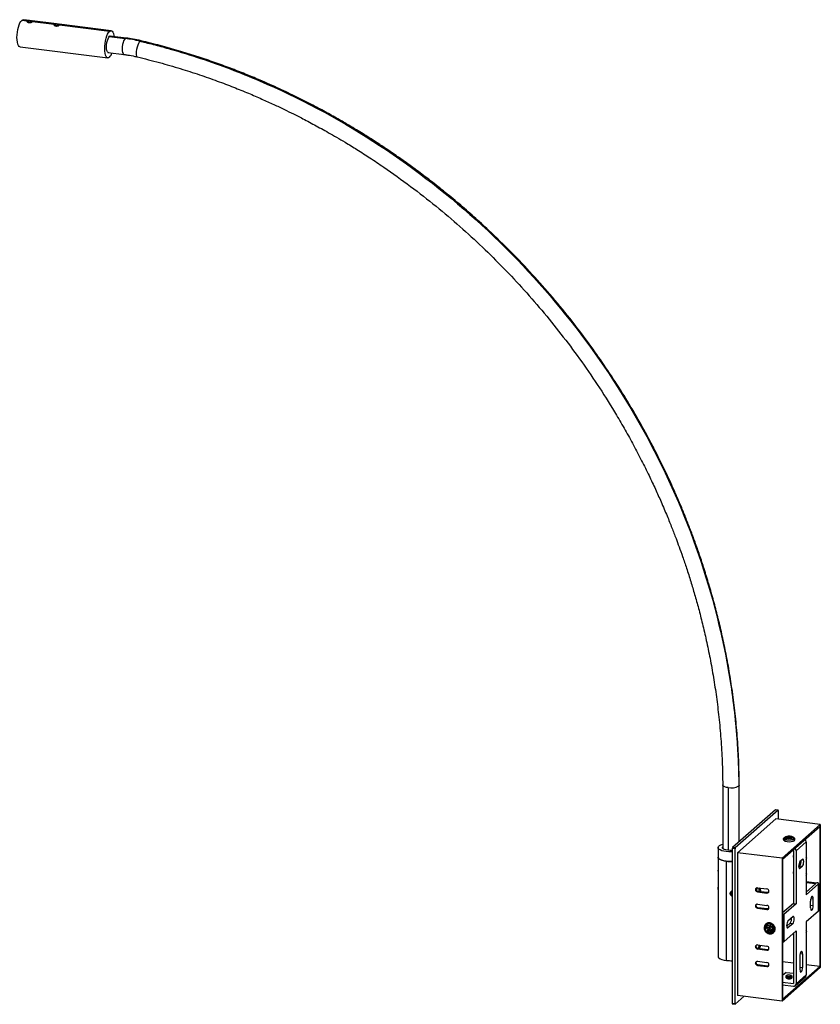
# Paper-space layout '_Dimétrica' of a CAD drawing. Header units: millimetres. Extents: x -1053 to 44, y -18 to 665.
# Tile 2 of 2: x -511 to 44, y -18 to 665. Entities that reach past the tile are written whole.
import ezdxf

# ---------------------------------------------------------------- set-up
doc = ezdxf.new("R2010")
doc.units = ezdxf.units.MM

psp = doc.layouts.new('_Dimétrica')

# ---------------------------------------------------------------- linework, layer by layer
at = {"color": 7, "linetype": 'Continuous', "lineweight": 25}
for p, q in [((-505.84, 664.16), (-509.58, 664.63)), ((-504.29, 664.58), (-508.4, 665.1)), ((-505.97, 663.92), (-505.97, 663.9)), ((-504.89, 664.27), (-505.34, 663.83)), ((-505.34, 663.83), (-504.42, 663.48)), ((-503.52, 664.36), (-504.89, 664.27)), ((-504.89, 663.66), (-504.89, 664.27)), ((-504.42, 663.48), (-503.05, 663.57)), ((-502.6, 664.01), (-503.52, 664.36)), ((-503.52, 663.54), (-503.52, 664.36)), ((-503.05, 663.57), (-502.6, 664.01)), ((-502.83, 663.34), (-502.65, 663.42)), ((-502.83, 663.32), (-502.83, 663.34)), ((-502.65, 663.42), (-502.65, 663.38)), ((-485.58, 662.22), (-502.43, 664.35)), ((-487.13, 661.8), (-502.1, 663.69)), ((-501.97, 663.9), (-501.97, 663.92)), ((-487.26, 661.56), (-487.26, 661.54)), ((-486.18, 661.91), (-486.63, 661.47)), ((-486.63, 661.47), (-485.71, 661.13)), ((-484.81, 662), (-486.18, 661.91)), ((-486.18, 661.3), (-486.18, 661.91)), ((-485.71, 661.13), (-484.35, 661.22)), ((-483.9, 661.65), (-484.81, 662)), ((-484.81, 661.18), (-484.81, 662)), ((-484.35, 661.22), (-483.9, 661.65)), ((-484.12, 660.98), (-483.95, 661.06)), ((-484.12, 660.97), (-484.12, 660.98)), ((-483.95, 661.06), (-483.95, 661.02)), ((-447.59, 657.44), (-483.72, 661.99)), ((-448.78, 656.97), (-483.39, 661.33)), ((-483.26, 661.54), (-483.26, 661.56)), ((-437.23, 652.35), (-448.5, 653.77)), ((-510.77, 646.25), (-449.97, 638.59)), ((-449.94, 642.36), (-438.67, 640.94)), ((-23.54, 134.27), (-23.54, 90.26)), ((-12.04, 95.01), (-12.04, 134.27)), ((12.98, 117.08), (-16.72, 90.89)), ((14.85, 116.84), (-14.85, 90.65)), ((14.85, 116.84), (12.98, 117.08)), ((14.91, 116.87), (13.04, 117.1)), ((15.03, 110.5), (15.03, 116.53)), ((-13.26, 87.34), (13.26, 110.72)), ((44.13, 106.83), (13.26, 110.72)), ((17.61, 83.45), (44.13, 106.83)), ((17.96, 82.82), (43.77, 105.58)), ((43.77, 105.58), (43.77, 8.43)), ((44.13, 106.83), (44.13, 7.8)), ((21.74, 97.86), (20.69, 97.54)), ((20.77, 98.21), (21.74, 97.86)), ((21.37, 97.29), (22.42, 97.62)), ((21.48, 97.96), (21.5, 98.44)), ((22.48, 98.09), (21.5, 98.44)), ((21.91, 97.46), (21.74, 97.86)), ((22.42, 97.62), (23.4, 97.27)), ((22.47, 97.6), (22.48, 98.09)), ((23.53, 98.41), (22.48, 98.09)), ((22.98, 97.42), (23.16, 97.84)), ((23.16, 97.84), (24.21, 98.17)), ((24.13, 97.49), (23.16, 97.84)), ((23.53, 97.96), (23.53, 98.41)), ((25.72, 95.64), (25.91, 95.55)), ((-26.79, 90.83), (-26.79, 15.41)), ((-15.03, 90.02), (-16.9, 90.26)), ((-16.9, 90.26), (-16.9, -17.26)), ((-14.85, 90.65), (-16.72, 90.89)), ((-15.03, 90.02), (-15.03, -17.49)), ((24.98, 89), (25.46, 88.94)), ((25.46, 88.94), (25.46, 52.17)), ((34.4, 94.94), (27.33, 88.71)), ((34.4, 94.94), (34.4, 58.17)), ((-13.26, 87.34), (-13.26, -11.69)), ((17.61, 83.45), (-13.26, 87.34)), ((17.61, 83.45), (17.61, -15.58)), ((17.96, 82.82), (17.96, -14.33)), ((27.33, 88.71), (27.33, 51.94)), ((31.75, 82.7), (29.98, 81.15)), ((34.43, 82.87), (34.4, 82.86)), ((-20.97, 12.6), (-20.97, 81.43)), ((29.12, 77.55), (29.88, 78.23)), ((29.88, 78.23), (31.75, 77.99)), ((31.75, 77.99), (29.98, 76.43)), ((-26.8, 73.85), (-26.79, 73.81)), ((34.43, 71.52), (34.4, 71.5)), ((-0.84, 61.75), (-0.49, 62.07)), ((0.56, 62.99), (7.11, 62.17)), ((34.4, 67.44), (41.73, 66.52)), ((34.4, 66.72), (41.02, 65.89)), ((41.02, 65.89), (34.4, 60.06)), ((42.89, 65.66), (34.4, 58.17)), ((42.89, 46.8), (42.89, 65.66)), ((43.02, 47.04), (43.02, 65.89)), ((-18.17, 58.41), (-18.35, 58.8)), ((-18.27, 58.64), (-18.3, 58.71)), ((-18.16, 58.3), (-18.13, 58.23)), ((-17.24, 60.05), (-17.68, 58.78)), ((-17.68, 58.78), (-16.9, 57.98)), ((-17.62, 58.96), (-17.02, 58.34)), ((-16.9, 60.14), (-17.24, 60.05)), ((-17.02, 58.34), (-16.9, 58.37)), ((-17.02, 58.34), (-16.9, 58.1)), ((0.56, 60.16), (0.92, 60.47)), ((0.56, 60.16), (7.11, 59.34)), ((7.47, 59.65), (0.92, 60.47)), ((7.11, 59.34), (7.47, 59.65)), ((39.18, 50.6), (39.18, 55.31)), ((-0.84, 50.4), (-0.49, 50.71)), ((0.56, 51.63), (7.11, 50.81)), ((0.56, 48.8), (0.92, 49.12)), ((0.56, 48.8), (7.11, 47.98)), ((7.47, 48.29), (0.92, 49.12)), ((7.11, 47.98), (7.47, 48.29)), ((25.46, 52.17), (17.96, 45.56)), ((27.33, 51.94), (18.85, 44.45)), ((25.46, 52.17), (27.33, 51.94)), ((37.41, 49.04), (37.41, 53.75)), ((18.85, 44.45), (18.85, 25.6)), ((25.21, 42.99), (21.68, 39.88)), ((42.89, 46.8), (34.4, 39.32)), ((7.57, 35.49), (6.72, 34.93)), ((6.72, 34.93), (7.96, 34.27)), ((8.32, 35.1), (7.07, 35.76)), ((7.96, 34.27), (7.46, 33.07)), ((9.12, 34.96), (7.96, 34.27)), ((8.82, 36.29), (8.32, 35.1)), ((9.15, 35.04), (8.32, 35.1)), ((9.12, 34.96), (8.59, 33.72)), ((8.67, 33.68), (9.2, 34.92)), ((9.2, 34.92), (8.83, 33.8)), ((8.96, 35.05), (9.12, 34.96)), ((9.54, 35.94), (9.15, 35.04)), ((9.18, 34.63), (9.69, 35.82)), ((9.23, 35), (9.18, 34.63)), ((10.43, 33.97), (9.18, 34.63)), ((9.2, 34.92), (9.22, 34.91)), ((9.23, 35), (9.61, 35.89)), ((20.81, 36.28), (23.34, 38.52)), ((25.21, 38.28), (21.68, 35.16)), ((23.34, 38.52), (25.21, 38.28)), ((34.4, 39.32), (34.4, 2.55)), ((8.63, 33.7), (7.87, 32.79)), ((8.33, 32.61), (8.83, 33.8)), ((8.83, 33.8), (10.08, 33.14)), ((10.4, 33.98), (10.08, 33.14)), ((27.33, 33.08), (18.85, 25.6)), ((25.46, 31.43), (25.46, -3.45)), ((27.33, 33.08), (27.33, -3.69)), ((34.43, 31.88), (34.4, 31.87)), ((-0.84, 22.12), (-0.49, 22.43)), ((0.56, 23.36), (7.11, 22.53)), ((0.56, 20.53), (0.92, 20.84)), ((0.56, 20.53), (7.11, 19.7)), ((7.47, 20.02), (0.92, 20.84)), ((7.11, 19.7), (7.47, 20.02)), ((29.98, 15.66), (29.98, 6.23)), ((31.75, 17.22), (31.75, 7.79)), ((-0.84, 10.76), (-0.49, 11.08)), ((0.56, 12), (7.11, 11.18)), ((0.56, 9.17), (0.92, 9.48)), ((0.56, 9.17), (7.11, 8.35)), ((7.47, 8.66), (0.92, 9.48)), ((7.11, 8.35), (7.47, 8.66)), ((17.61, -15.58), (44.13, 7.8)), ((25.46, 10.74), (17.96, 11.69)), ((17.96, -14.33), (43.77, 8.43)), ((43.77, 8.43), (34.4, 9.62)), ((20.37, 4.31), (17.96, 2.19)), ((20.37, 4.31), (25.46, 3.67)), ((20.68, 1.66), (20.59, 1.6)), ((20.68, 0.44), (20.59, 0.38)), ((20.95, 0.95), (20.61, 1.11)), ((20.95, 0.33), (20.61, 0.49)), ((20.68, 1.05), (20.64, 1.02)), ((20.95, 1.02), (20.95, 0.95)), ((20.95, 0.41), (20.95, 0.33)), ((26.79, -4.95), (33.86, 1.28)), ((27.33, -3.69), (34.4, 2.55)), ((17.96, -2.51), (25.46, -3.45)), ((17.96, -4.39), (25.46, -5.34)), ((-14.85, -17.81), (-8.58, -12.28)), ((17.61, -15.58), (-13.26, -11.69)), ((-15.03, -17.49), (-16.9, -17.26)), ((-16.78, -17.6), (-14.91, -17.83))]:
    psp.add_line(p, q, dxfattribs=at)
at = {"color": 8, "linetype": 'Continuous', "lineweight": 25}
for p, q in [((-448.91, 653.45), (-437.95, 652.07)), ((-19.82, 132.48), (-19.82, 88.95)), ((25.32, 84.83), (25.46, 84.95)), ((29.4, 76.5), (29.98, 76.43)), ((-26.8, 73.85), (-26.79, 73.85)), ((25.32, 73.47), (25.46, 73.59)), ((-26.9, 62.9), (-26.79, 62.88)), ((37.63, 55.51), (39.18, 55.31)), ((37.41, 50.82), (39.18, 50.6)), ((21.09, 35.24), (21.68, 35.16)), ((30.21, 17.41), (31.75, 17.22)), ((29.98, 8.01), (31.75, 7.79))]:
    psp.add_line(p, q, dxfattribs=at)
at = {"color": 7, "linetype": 'Continuous', "lineweight": 25, "flags": 128}
for points in [[(-510.77, 646.25), (-510.87, 646.26), (-511.45, 646.58), (-511.96, 647.24), (-512.38, 648.23), (-512.69, 649.51), (-512.88, 651.02), (-512.94, 652.71), (-512.88, 654.51), (-512.69, 656.36), (-512.38, 658.19), (-511.96, 659.91), (-511.45, 661.47), (-510.87, 662.81), (-510.24, 663.88), (-509.58, 664.63)], [(-509.58, 664.63), (-508.93, 665.03), (-508.4, 665.1)], [(-502.65, 663.42), (-503.33, 663.29), (-504.1, 663.26), (-504.86, 663.32), (-505.48, 663.48), (-505.86, 663.71), (-505.97, 663.97), (-505.76, 664.22), (-505.29, 664.42)], [(-505.29, 664.42), (-504.61, 664.55), (-503.84, 664.59), (-503.08, 664.52), (-502.46, 664.36), (-502.08, 664.14), (-501.97, 663.88), (-502.18, 663.63), (-502.65, 663.42)], [(-483.95, 661.06), (-484.62, 660.93), (-485.4, 660.9), (-486.15, 660.97), (-486.77, 661.13), (-487.16, 661.35), (-487.26, 661.61), (-487.05, 661.86), (-486.58, 662.07)], [(-486.58, 662.07), (-485.9, 662.2), (-485.13, 662.23), (-484.37, 662.16), (-483.76, 662), (-483.37, 661.78), (-483.27, 661.52), (-483.47, 661.27), (-483.95, 661.06)], [(-448.78, 639.06), (-449.44, 638.65), (-450.07, 638.6), (-450.65, 638.92), (-451.16, 639.58), (-451.57, 640.57), (-451.88, 641.85), (-452.07, 643.36), (-452.14, 645.05), (-452.07, 646.85), (-451.88, 648.7), (-451.57, 650.53), (-451.16, 652.25), (-450.65, 653.81), (-450.07, 655.15), (-449.44, 656.22), (-448.78, 656.97)], [(-448.78, 656.97), (-448.13, 657.37), (-447.5, 657.42), (-446.91, 657.1), (-446.41, 656.44), (-445.99, 655.45), (-445.68, 654.18), (-445.56, 653.4)], [(-449.06, 642.25), (-449.32, 642.16), (-449.82, 642.27), (-450.26, 642.78), (-450.59, 643.64), (-450.8, 644.8), (-450.87, 646.17), (-450.8, 647.67), (-450.59, 649.2), (-450.26, 650.64), (-449.82, 651.91), (-449.32, 652.91), (-448.78, 653.57)], [(-448.78, 653.57), (-448.24, 653.86), (-447.74, 653.75), (-447.62, 653.66)], [(13.04, 117.1), (13.01, 117.1), (12.98, 117.08)], [(15.03, 116.53), (15.02, 116.61), (15.01, 116.69), (15, 116.76), (14.97, 116.81), (14.95, 116.85), (14.92, 116.86), (14.88, 116.86), (14.85, 116.84)], [(19.72, 96.3), (19.07, 96.62), (18.75, 97), (18.8, 97.38), (19.2, 97.75), (19.45, 97.88)], [(20.07, 96.41), (19.46, 96.72), (19.2, 97.09), (19.2, 97.14)], [(19.72, 96.3), (19.64, 96.19), (19.57, 96.05), (19.53, 95.91), (19.52, 95.77), (19.53, 95.63), (19.57, 95.51), (19.64, 95.42), (19.72, 95.36)], [(25.47, 97.87), (25.83, 97.67), (26.15, 97.29), (26.1, 96.91), (25.7, 96.54), (24.98, 96.24), (24.02, 96.02), (22.9, 95.91), (21.73, 95.93), (20.64, 96.06), (19.72, 96.3)], [(20.62, 97.29), (20.11, 97.56), (19.95, 97.88), (20.18, 98.2), (20.75, 98.46), (21.58, 98.63), (22.54, 98.69), (23.49, 98.61), (24.28, 98.42)], [(25.7, 97.15), (25.56, 96.83), (25.04, 96.49), (24.22, 96.24), (23.18, 96.09), (22.05, 96.07), (20.97, 96.18), (20.07, 96.41)], [(24.28, 98.42), (24.79, 98.14), (24.95, 97.82), (24.72, 97.51), (24.15, 97.24), (23.32, 97.07), (22.36, 97.02), (21.41, 97.09), (20.62, 97.29)], [(24.9, 95.27), (25.68, 95.46), (26.19, 95.73), (26.35, 96.03)], [(-16.9, 87.85), (-17.39, 87.84), (-19.27, 87.87), (-21.08, 88.04), (-22.75, 88.33), (-24.2, 88.73), (-25.38, 89.22), (-26.22, 89.78), (-26.69, 90.39), (-26.77, 91.01), (-26.46, 91.63), (-25.77, 92.22), (-24.74, 92.74), (-23.54, 93.14)], [(-16.9, 88.85), (-16.9, 88.85), (-18.46, 88.85), (-19.98, 88.97), (-21.35, 89.22), (-22.48, 89.59), (-23.29, 90.03), (-23.72, 90.54), (-23.75, 91.06), (-23.54, 91.4)], [(-26.79, 84.23), (-26.67, 83.75), (-26.17, 83.14), (-25.31, 82.59), (-24.12, 82.1), (-22.65, 81.71), (-20.97, 81.43)], [(-16.9, 81.25), (-17.39, 81.24), (-19.27, 81.27), (-21.08, 81.44), (-22.75, 81.73), (-24.2, 82.13), (-25.38, 82.62), (-26.22, 83.18), (-26.69, 83.79), (-26.79, 84.23)], [(31.75, 77.99), (32.09, 78.47), (32.38, 79.23), (32.57, 80.17), (32.64, 81.13), (32.57, 81.97), (32.38, 82.56), (32.09, 82.82), (31.75, 82.7)], [(29.98, 81.15), (29.65, 80.67), (29.36, 79.9), (29.17, 78.97), (29.1, 78.01), (29.17, 77.17), (29.36, 76.57), (29.65, 76.31), (29.98, 76.43)], [(-26.79, 63.7), (-26.79, 63.67), (-26.9, 62.9)], [(-0.03, 60.96), (-0.08, 61.57), (-0.08, 61.59)], [(7.11, 59.34), (7.65, 59.38), (8.1, 59.63), (8.41, 60.05), (8.51, 60.57), (8.41, 61.13), (8.1, 61.63), (7.65, 61.99), (7.11, 62.17)], [(42.89, 65.66), (42.99, 65.78), (43.02, 65.91), (42.97, 66.04), (42.84, 66.17), (42.65, 66.28), (42.39, 66.38), (42.08, 66.46), (41.73, 66.52)], [(8.26, 59.8), (8, 59.69), (7.47, 59.65)], [(39.18, 55.31), (39.16, 55.76), (39.11, 56.15), (39.03, 56.49), (38.92, 56.75), (38.78, 56.92), (38.63, 57.01), (38.47, 57), (38.29, 56.89)], [(7.11, 47.98), (7.65, 48.02), (8.1, 48.27), (8.41, 48.69), (8.51, 49.22), (8.41, 49.77), (8.1, 50.27), (7.65, 50.63), (7.11, 50.81)], [(8.26, 48.44), (8, 48.33), (7.47, 48.29)], [(37.41, 49.04), (37.48, 48.2), (37.67, 47.6), (37.96, 47.34), (38.29, 47.46), (38.63, 47.94), (38.92, 48.7), (39.11, 49.64), (39.18, 50.6)], [(25.21, 38.28), (25.55, 38.76), (25.84, 39.52), (26.03, 40.46), (26.1, 41.42), (26.03, 42.26), (25.84, 42.86), (25.55, 43.11), (25.21, 42.99)], [(43.02, 47.04), (42.99, 46.93), (42.89, 46.8)], [(7.53, 31.6), (6.6, 32.28), (5.88, 33.2), (5.46, 34.26), (5.36, 35.37), (5.61, 36.41), (6.17, 37.28), (7, 37.89), (8, 38.19), (9.09, 38.15), (10.15, 37.77)], [(7.69, 32.38), (6.93, 32.98), (6.42, 33.8), (6.23, 34.73), (6.41, 35.61), (6.91, 36.31), (7.66, 36.73), (8.56, 36.81), (9.45, 36.52)], [(10.15, 37.77), (11.08, 37.09), (11.79, 36.17), (12.22, 35.1), (12.31, 34), (12.06, 32.96), (11.5, 32.09), (10.68, 31.47), (9.68, 31.17), (8.59, 31.21), (7.53, 31.6)], [(9.45, 36.52), (10.21, 35.92), (10.73, 35.1), (10.91, 34.17), (10.74, 33.29), (10.24, 32.58), (9.48, 32.16), (8.59, 32.09), (7.69, 32.38)], [(21.68, 39.88), (21.34, 39.4), (21.05, 38.64), (20.86, 37.7), (20.79, 36.74), (20.86, 35.9), (21.05, 35.3), (21.34, 35.04), (21.68, 35.16)], [(-0.42, 22), (-0.26, 22.76), (-0.18, 23.28)], [(7.11, 19.7), (7.65, 19.74), (8.1, 19.99), (8.41, 20.41), (8.51, 20.94), (8.41, 21.5), (8.1, 21.99), (7.65, 22.36), (7.11, 22.53)], [(-26.79, 15.41), (-26.67, 14.92), (-26.17, 14.32), (-25.31, 13.76), (-24.12, 13.28), (-22.65, 12.88), (-20.97, 12.6)], [(8.26, 20.17), (8, 20.06), (7.47, 20.02)], [(31.75, 17.22), (31.74, 17.66), (31.69, 18.06), (31.6, 18.4), (31.49, 18.66), (31.36, 18.83), (31.21, 18.92), (31.04, 18.9), (30.87, 18.8)], [(7.11, 8.35), (7.65, 8.39), (8.1, 8.64), (8.41, 9.06), (8.51, 9.58), (8.41, 10.14), (8.1, 10.64), (7.65, 11), (7.11, 11.18)], [(8.26, 8.81), (8, 8.7), (7.47, 8.66)], [(29.98, 6.23), (30.05, 5.39), (30.24, 4.79), (30.53, 4.54), (30.87, 4.65), (31.21, 5.13), (31.49, 5.9), (31.69, 6.83), (31.75, 7.79)], [(20.48, 0.61), (20.45, 0.47), (20.63, 0.22), (21.08, 0), (21.74, -0.13)], [(21.74, -0.13), (22.51, -0.18), (23.27, -0.12), (23.91, 0.03), (24.32, 0.25), (24.45, 0.51), (24.43, 0.59)], [(-16.9, -17.26), (-16.89, -17.35), (-16.88, -17.43), (-16.87, -17.49), (-16.85, -17.55), (-16.82, -17.58), (-16.79, -17.6), (-16.78, -17.6)], [(-15.03, -17.49), (-15.02, -17.58), (-15.01, -17.66), (-15, -17.73), (-14.97, -17.78), (-14.95, -17.82), (-14.92, -17.83), (-14.88, -17.83), (-14.85, -17.81)]]:
    psp.add_lwpolyline(points, dxfattribs=at)
at = {"color": 8, "linetype": 'Continuous', "lineweight": 25, "flags": 128}
for points in [[(-437.95, 652.07), (-438.48, 651.42), (-438.97, 650.45), (-439.39, 649.21), (-439.71, 647.81), (-439.92, 646.32), (-439.99, 644.85), (-439.92, 643.51), (-439.71, 642.38), (-439.39, 641.55), (-438.97, 641.06), (-438.67, 640.94)], [(-437.23, 652.35), (-437.43, 652.35), (-437.95, 652.07)], [(-427.63, 650.19), (-428.18, 649.55), (-428.73, 648.58), (-429.24, 647.37), (-429.69, 645.98), (-430.03, 644.52), (-430.26, 643.09), (-430.34, 641.77), (-430.28, 640.67), (-430.08, 639.85), (-429.75, 639.38), (-429.52, 639.28)], [(-426.93, 650.48), (-427.12, 650.48), (-427.63, 650.19)], [(-19.82, 132.48), (-20.83, 132.64), (-21.72, 132.87), (-22.47, 133.16), (-23.03, 133.48), (-23.39, 133.84), (-23.54, 134.21), (-23.54, 134.3)], [(-12.04, 134.24), (-12.12, 133.96), (-12.41, 133.59)], [(7.53, 31.6), (7.52, 31.53), (7.53, 31.49), (7.54, 31.49)]]:
    psp.add_lwpolyline(points, dxfattribs=at)
at = {"color": 7, "linetype": 'Continuous', "lineweight": 25}
for centre, radius, start, end in [((-450.11, 555.84), 96.99, 76.59821, 82.79807), ((-454.5, 644.54), 7.92, 316.22693, 341.26741), ((-17.71, 143.6), 11.32, 259.22613, 297.8883), ((21, 96.44), 0.927, 113.99353, 181.8981), ((21.5, 98.9), 1.59, 239.22537, 250.94996), ((21.91, 95.82), 2.65, 98.89904, 115.5285), ((21.99, 100.25), 3.02, 250.63796, 258.26147), ((22.99, 99.89), 2.65, 278.89904, 295.5285), ((23.13, 96.23), 2.22, 60.91139, 79.62921), ((32.24, 94.91), 2.17, 0.92513, 51.33457), ((-15.91, 90.32), 0.984, 144.93094, 183.59311), ((-14.04, 90.08), 0.984, 144.93094, 183.59311), ((22.45, 103.87), 8.94, 252.24492, 287.85421), ((25.16, 88.67), 2.18, 1.02757, 51.23213), ((26.63, 84.84), 1.3, 153.30687, 180.46873), ((26.87, 84.84), 1.55, 180.39358, 204.42324), ((33.26, 83.68), 1.42, 323.83406, 36.16594), ((-22.24, 74.87), 4.68, 166.61279, 192.58626), ((-17.79, 107.46), 26.23, 263.02568, 271.9423), ((25.65, 81.15), 5.14, 325.368, 7.52293), ((26.63, 73.48), 1.3, 153.30687, 180.46873), ((26.87, 73.48), 1.55, 180.39358, 204.42324), ((33.26, 72.33), 1.42, 323.83406, 36.16594), ((-23.64, 62.49), 3.28, 172.88793, 196.62549), ((0.38, 61.78), 1.22, 81.39863, 181.42061), ((0.8, 61.78), 1.64, 181.05871, 261.76054), ((0.78, 62.08), 1.27, 143.40837, 180.7963), ((1.15, 62.1), 1.64, 181.05871, 261.76054), ((5.66, 59.44), 6.13, 144.80637, 163.33889), ((-5.17, 60.48), 7.02, 358.99254, 19.99618), ((-4.23, 60.36), 7.02, 358.99254, 19.99618), ((-16.3, 58.98), 2, 107.36184, 189.93079), ((-16.52, 59.03), 1.79, 192.54104, 257.94276), ((42.32, 54.06), 4.92, 144.93094, 183.59311), ((0.38, 50.43), 1.22, 81.39863, 181.42061), ((0.8, 50.43), 1.64, 181.05871, 261.76054), ((0.78, 50.73), 1.27, 143.40837, 180.7963), ((1.15, 50.74), 1.64, 181.05871, 261.76054), ((17.68, 46.13), 2.04, 277.85991, 304.68683), ((19.11, 41.44), 5.14, 325.368, 7.52293), ((8.52, 34.92), 2.86, 59.19494, 129.77084), ((8.37, 34.72), 1.66, 141.31273, 172.73973), ((8.27, 34.21), 2.15, 48.62931, 75.09351), ((12.12, 35.47), 2.87, 138.18914, 158.38562), ((8.66, 34.45), 3.21, 316.49635, 65.70693), ((10.53, 34.56), 2.4, 332.58895, 33.32327), ((8.91, 34.74), 2.21, 228.82487, 241.80881), ((8.85, 34.62), 2.08, 241.77803, 255.30866), ((9.42, 35.17), 1.67, 240.35764, 241.86054), ((9.41, 35.16), 1.66, 241.86049, 243.37055), ((8.78, 34.18), 1.66, 321.31273, 352.73973), ((33.26, 32.69), 1.42, 323.83406, 36.16594), ((0.38, 22.15), 1.22, 81.39863, 181.42061), ((0.8, 22.15), 1.64, 181.05871, 261.76054), ((0.78, 22.45), 1.27, 143.40837, 180.7963), ((1.15, 22.46), 1.64, 181.05871, 261.76054), ((-12.09, 25.02), 13.93, 342.40554, 352.55345), ((-11.16, 24.9), 13.93, 342.40554, 352.55345), ((17.68, 27.28), 2.04, 277.85991, 304.68683), ((34.9, 15.97), 4.92, 144.93094, 183.59311), ((-17.79, 38.64), 26.23, 263.02568, 271.9423), ((0.38, 10.79), 1.22, 81.39863, 181.42061), ((0.8, 10.79), 1.64, 181.05871, 261.76054), ((0.78, 11.09), 1.27, 143.40837, 180.7963), ((1.15, 11.11), 1.64, 181.05871, 261.76054), ((21.98, -0.2), 2.72, 93.76069, 119.13093), ((32.74, 2.52), 1.67, 312.15804, 0.97766), ((25.71, -3.73), 1.63, 261.39863, 1.42061)]:
    psp.add_arc(centre, radius, start, end, dxfattribs=at)
at = {"color": 8, "linetype": 'Continuous', "lineweight": 25}
for centre, radius, start, end in [((24.41, 98.05), 0.392, 70.942, 108.58112), ((10.87, 37.52), 0.77, 119.80409, 160.96977), ((8.14, 32.06), 0.547, 144.77701, 191.8389)]:
    psp.add_arc(centre, radius, start, end, dxfattribs=at)
at = {"color": 7, "linetype": 'Continuous', "lineweight": 25}
for points, knots in [([(-505.84, 664.16), (-505.85, 664.14), (-505.88, 664.12), (-505.92, 664.07), (-505.94, 664.03), (-505.96, 663.98), (-505.97, 663.93), (-505.97, 663.85), (-505.94, 663.72), (-505.81, 663.55), (-505.6, 663.39), (-505.36, 663.27), (-505.14, 663.19), (-504.91, 663.13), (-504.75, 663.11), (-504.68, 663.1)], [0, 0, 0, 0, 0.039806, 0.08036, 0.121668, 0.163737, 0.206573, 0.250182, 0.35578, 0.499825, 0.645295, 0.74934, 0.836157, 0.919692, 1, 1, 1, 1]), ([(-502.65, 663.42), (-502.87, 663.36), (-503.3, 663.24), (-504.11, 663.18), (-504.88, 663.22), (-505.51, 663.35), (-505.91, 663.54), (-505.94, 663.69), (-505.95, 663.75)], [0, 0, 0, 0, 0.17025, 0.344961, 0.512775, 0.685973, 0.859171, 1, 1, 1, 1]), ([(-505.63, 663.42), (-505.59, 663.41), (-505.52, 663.38), (-505.45, 663.35), (-505.42, 663.33)], [0, 0, 0, 0, 0.500112, 1, 1, 1, 1]), ([(-502.83, 663.34), (-502.98, 663.3), (-503.27, 663.21), (-503.81, 663.14), (-504.36, 663.13), (-504.87, 663.18), (-505.23, 663.25), (-505.36, 663.31), (-505.39, 663.33)], [0, 0, 0, 0, 0.182046, 0.370272, 0.555354, 0.735065, 0.922234, 1, 1, 1, 1]), ([(-504.68, 663.1), (-504.56, 663.09), (-504.3, 663.06), (-503.78, 663.08), (-503.17, 663.19), (-502.81, 663.33), (-502.65, 663.39)], [0, 0, 0, 0, 0.175379, 0.361284, 0.720565, 1, 1, 1, 1]), ([(-501.98, 663.9), (-501.97, 663.9), (-501.95, 663.98), (-502, 664.05), (-502.16, 664.1), (-502.17, 664.1)], [0, 0, 0, 0, 0.071933, 0.954637, 1, 1, 1, 1]), ([(-487.13, 661.8), (-487.15, 661.79), (-487.18, 661.76), (-487.21, 661.72), (-487.23, 661.67), (-487.25, 661.62), (-487.26, 661.57), (-487.26, 661.49), (-487.23, 661.36), (-487.1, 661.19), (-486.89, 661.03), (-486.65, 660.91), (-486.43, 660.83), (-486.21, 660.78), (-486.05, 660.75), (-485.97, 660.74)], [0, 0, 0, 0, 0.039806, 0.08036, 0.121668, 0.163737, 0.206573, 0.250182, 0.35578, 0.499825, 0.645295, 0.74934, 0.836157, 0.919692, 1, 1, 1, 1]), ([(-483.95, 661.06), (-484.16, 661), (-484.6, 660.88), (-485.4, 660.82), (-486.17, 660.86), (-486.8, 661), (-487.2, 661.19), (-487.23, 661.33), (-487.24, 661.39)], [0, 0, 0, 0, 0.1702502, 0.3449605, 0.5127747, 0.685973, 0.8591713, 1, 1, 1, 1]), ([(-486.92, 661.06), (-486.88, 661.05), (-486.81, 661.02), (-486.74, 660.99), (-486.71, 660.97)], [0, 0, 0, 0, 0.5001115, 1, 1, 1, 1]), ([(-484.12, 660.98), (-484.27, 660.94), (-484.56, 660.85), (-485.11, 660.79), (-485.65, 660.77), (-486.16, 660.82), (-486.52, 660.89), (-486.65, 660.96), (-486.68, 660.97)], [0, 0, 0, 0, 0.182046, 0.370272, 0.555354, 0.735065, 0.922234, 1, 1, 1, 1]), ([(-485.97, 660.74), (-485.85, 660.73), (-485.6, 660.71), (-485.07, 660.73), (-484.46, 660.83), (-484.1, 660.97), (-483.95, 661.03)], [0, 0, 0, 0, 0.175379, 0.361284, 0.720565, 1, 1, 1, 1]), ([(-483.27, 661.54), (-483.27, 661.55), (-483.24, 661.62), (-483.29, 661.7), (-483.45, 661.74), (-483.46, 661.75)], [0, 0, 0, 0, 0.071933, 0.954637, 1, 1, 1, 1]), ([(-426.89, 650.47), (-427.84, 650.69), (-430.54, 651.31), (-433.99, 651.92), (-436.49, 652.25), (-437.23, 652.35)], [0, 0, 0, 0, 0.275387, 0.785933, 1, 1, 1, 1]), ([(-427.63, 650.19), (-426.73, 649.98), (-425.88, 649.77), (-424.12, 649.35), (-421.49, 648.7), (-415.36, 647.13), (-410.11, 645.7), (-399.65, 642.72), (-392.69, 640.58), (-371.92, 633.69), (-358.21, 628.48), (-317.61, 611.06), (-291.29, 597.05), (-241, 564.72), (-217.03, 546.39), (-172.22, 506.02), (-151.38, 483.97), (-113.54, 436.89), (-96.53, 411.86), (-66.89, 359.61), (-54.26, 332.41), (-33.81, 276.72), (-25.98, 248.25), (-18.03, 205.28), (-16.01, 190.91), (-14.29, 172.98), (-13.98, 169.39), (-13.45, 162.22), (-13.22, 158.64), (-12.85, 151.47), (-12.71, 147.9), (-12.55, 142.55), (-12.51, 140.77), (-12.45, 138.1), (-12.44, 137.2), (-12.42, 135.85), (-12.42, 135.4), (-12.41, 134.49), (-12.41, 134.04), (-12.41, 133.59)], [0, 0, 0, 0, 0.003906, 0.003906, 0.007812, 0.015625, 0.03125, 0.03125, 0.0625, 0.0625, 0.125, 0.125, 0.25, 0.25, 0.375, 0.375, 0.5, 0.5, 0.625, 0.625, 0.75, 0.75, 0.875, 0.875, 0.9375, 0.9375, 0.953125, 0.953125, 0.96875, 0.96875, 0.984375, 0.984375, 0.992188, 0.992188, 0.996094, 0.996094, 0.998047, 0.998047, 1, 1, 1, 1]), ([(-12.04, 134.24), (-12.14, 140), (-12.33, 151.27), (-13.36, 167.85), (-14.84, 183.69), (-16.73, 198.77), (-18.95, 213), (-21.42, 226.38), (-24.07, 238.91), (-26.85, 250.69), (-29.84, 262.15), (-32.99, 273.21), (-36.27, 283.82), (-39.49, 293.55), (-42.65, 302.55), (-45.78, 310.98), (-48.87, 318.9), (-51.89, 326.3), (-54.92, 333.45), (-57.95, 340.31), (-61.05, 347.08), (-64.29, 353.92), (-67.88, 361.24), (-71.94, 369.19), (-76.5, 377.75), (-81.6, 386.92), (-88.36, 398.54), (-96.8, 412.19), (-106.9, 427.39), (-117.27, 441.94), (-128.75, 457.04), (-141.44, 472.58), (-155.58, 488.61), (-170.32, 504.12), (-183.9, 517.34), (-196.04, 528.45), (-206.51, 537.56), (-216.99, 546.23), (-227.11, 554.21), (-235.94, 560.86), (-243.47, 566.31), (-249.76, 570.73), (-255.47, 574.62), (-259.9, 577.57), (-263.28, 579.78), (-266.03, 581.56), (-269.26, 583.62), (-273.15, 586.05), (-277.7, 588.84), (-283.5, 592.32), (-290.71, 596.5), (-299.48, 601.39), (-309.42, 606.68), (-320.54, 612.28), (-332.86, 618.11), (-344.78, 623.37), (-356.05, 628.01), (-366.45, 632.04), (-377.43, 636.02), (-388.98, 639.91), (-401.11, 643.66), (-413.81, 647.25), (-422.5, 649.39), (-426.93, 650.48)], [0, 0, 0, 0, 0.025238, 0.049342, 0.072332, 0.094218, 0.115, 0.134337, 0.15261, 0.169819, 0.185963, 0.203017, 0.218698, 0.233009, 0.246353, 0.258985, 0.270905, 0.282112, 0.292606, 0.303515, 0.313538, 0.32383, 0.33519, 0.347619, 0.361117, 0.375683, 0.391318, 0.417106, 0.442394, 0.467089, 0.491192, 0.521013, 0.550169, 0.579685, 0.609648, 0.628711, 0.64795, 0.667246, 0.685238, 0.70154, 0.713301, 0.723993, 0.733617, 0.742171, 0.746225, 0.750521, 0.755867, 0.762271, 0.769732, 0.778251, 0.790623, 0.804708, 0.820508, 0.83802, 0.857247, 0.878187, 0.893256, 0.909103, 0.925727, 0.943129, 0.961308, 0.980265, 1, 1, 1, 1]), ([(-438.67, 640.94), (-437.83, 640.83), (-435.36, 640.49), (-432.32, 639.92), (-430.12, 639.42), (-429.56, 639.29)], [0, 0, 0, 0, 0.2753912, 0.8135517, 1, 1, 1, 1]), ([(-429.52, 639.28), (-424.38, 638), (-414.41, 635.53), (-400.03, 631.34), (-386.68, 627.06), (-374.36, 622.72), (-363.06, 618.43), (-352.77, 614.25), (-343.48, 610.24), (-335.18, 606.48), (-327.85, 603.01), (-321.47, 599.87), (-316.04, 597.12), (-311.16, 594.58), (-306.55, 592.11), (-301.74, 589.49), (-296.67, 586.65), (-291.19, 583.49), (-284.63, 579.61), (-276.91, 574.87), (-267.96, 569.15), (-255.47, 560.78), (-240.06, 549.74), (-222.43, 535.96), (-205.85, 521.89), (-190.26, 507.57), (-175.4, 492.86), (-161.07, 477.56), (-147.23, 461.6), (-133.91, 444.99), (-121.11, 427.72), (-108.78, 409.63), (-98.88, 393.76), (-91.14, 380.45), (-85.33, 369.94), (-79.82, 359.41), (-74.76, 349.21), (-70.29, 339.71), (-66.82, 331.95), (-64.16, 325.81), (-62.19, 321.11), (-60.42, 316.77), (-58.84, 312.8), (-57.35, 308.98), (-55.69, 304.61), (-53.67, 299.16), (-51.23, 292.31), (-48.5, 284.25), (-45.72, 275.52), (-42.94, 266.23), (-40.23, 256.49), (-37.5, 245.85), (-34.82, 234.32), (-32.25, 221.88), (-29.91, 208.83), (-27.85, 195.2), (-26.12, 181.03), (-24.77, 166.1), (-23.82, 150.42), (-23.63, 139.76), (-23.54, 134.3)], [0, 0, 0, 0, 0.023454, 0.04544, 0.065957, 0.085004, 0.102582, 0.118691, 0.133331, 0.1465, 0.1582, 0.16843, 0.17719, 0.184479, 0.192133, 0.199727, 0.208047, 0.217094, 0.226867, 0.240763, 0.255905, 0.272292, 0.304954, 0.336658, 0.367402, 0.397187, 0.426346, 0.455883, 0.485869, 0.515689, 0.545955, 0.576872, 0.6085, 0.625352, 0.642399, 0.659628, 0.676043, 0.691024, 0.70457, 0.712443, 0.719735, 0.726446, 0.732576, 0.738125, 0.744058, 0.752717, 0.763179, 0.775444, 0.789511, 0.802861, 0.817508, 0.833453, 0.850695, 0.869235, 0.889071, 0.908962, 0.930006, 0.952203, 0.97554, 1, 1, 1, 1]), ([(19.75, 97.99), (19.71, 97.98), (19.36, 97.88), (18.96, 97.63), (18.54, 97.19), (18.4, 96.63), (18.58, 96.1), (18.98, 95.71), (19.38, 95.48), (19.68, 95.37), (19.75, 95.35)], [0, 0, 0, 0, 0.02705, 0.225593, 0.371626, 0.507398, 0.649253, 0.784985, 0.950529, 1, 1, 1, 1]), ([(22.66, 98.71), (22.51, 98.72), (22.04, 98.74), (21.24, 98.65), (20.37, 98.45), (19.74, 98.16), (19.35, 97.74), (19.17, 97.36), (19.21, 97.17), (19.22, 97.14)], [0, 0, 0, 0, 0.091906, 0.28957, 0.491117, 0.707249, 0.850796, 0.97868, 1, 1, 1, 1]), ([(24.53, 98.42), (24.4, 98.46), (24, 98.59), (23.36, 98.7), (22.84, 98.71), (22.66, 98.71)], [0, 0, 0, 0, 0.252226, 0.744655, 1, 1, 1, 1]), ([(25.68, 97.15), (25.67, 97.28), (25.65, 97.57), (25.38, 97.94), (25.02, 98.22), (24.69, 98.35), (24.53, 98.42)], [0, 0, 0, 0, 0.207074, 0.444431, 0.72799, 1, 1, 1, 1]), ([(25.15, 95.36), (25.19, 95.37), (25.54, 95.47), (25.94, 95.72), (26.36, 96.16), (26.5, 96.72), (26.32, 97.25), (25.92, 97.64), (25.52, 97.86), (25.22, 97.98), (25.15, 98)], [0, 0, 0, 0, 0.02705, 0.225593, 0.371626, 0.507398, 0.649253, 0.784985, 0.950529, 1, 1, 1, 1]), ([(-18, 60.07), (-18.07, 59.98), (-18.22, 59.8), (-18.32, 59.45), (-18.34, 59.2), (-18.34, 59.08)], [0, 0, 0, 0, 0.304318, 0.662314, 1, 1, 1, 1]), ([(-18.27, 58.64), (-18.29, 58.89), (-18.34, 59.39), (-18.03, 60.11), (-17.52, 60.67), (-17.09, 60.84), (-16.9, 60.91)], [0, 0, 0, 0, 0.262463, 0.531801, 0.790509, 1, 1, 1, 1]), ([(-18.15, 58.3), (-18.03, 58.11), (-17.78, 57.69), (-17.28, 57.38), (-16.96, 57.31), (-16.9, 57.29)], [0, 0, 0, 0, 0.4175614, 0.8762981, 1, 1, 1, 1]), ([(10.49, 38.19), (10.31, 38.28), (9.79, 38.52), (8.86, 38.71), (7.79, 38.63), (6.82, 38.24), (6.03, 37.57), (5.48, 36.7), (5.21, 35.68), (5.24, 34.61), (5.56, 33.54), (6.15, 32.58), (6.85, 31.9), (7.36, 31.6), (7.54, 31.49)], [0, 0, 0, 0, 0.050125, 0.140957, 0.231821, 0.321996, 0.4113, 0.500045, 0.588687, 0.677795, 0.76759, 0.857983, 0.948803, 1, 1, 1, 1]), ([(6.7, 37.11), (6.51, 36.92), (6.1, 36.51), (5.78, 35.66), (5.71, 34.7), (5.95, 33.73), (6.46, 32.85), (7.06, 32.27), (7.48, 32.02), (7.61, 31.95)], [0, 0, 0, 0, 0.136359, 0.292642, 0.449323, 0.607764, 0.768161, 0.930105, 1, 1, 1, 1]), ([(7.54, 31.49), (7.72, 31.4), (8.24, 31.15), (9.17, 30.97), (10.24, 31.05), (11.21, 31.44), (12, 32.11), (12.55, 32.98), (12.82, 33.99), (12.79, 35.07), (12.47, 36.13), (11.87, 37.1), (11.17, 37.78), (10.67, 38.08), (10.49, 38.19)], [0, 0, 0, 0, 0.0501251, 0.1409571, 0.2318214, 0.3219961, 0.4113005, 0.5000447, 0.5886871, 0.6777954, 0.7675899, 0.8579829, 0.9488032, 1, 1, 1, 1]), ([(8.59, 33.72), (8.51, 33.67), (8.33, 33.56), (8.05, 33.41), (7.76, 33.24), (7.56, 33.13), (7.46, 33.07)], [0, 0, 0, 0, 0.225084, 0.46677, 0.725074, 1, 1, 1, 1]), ([(7.61, 31.95), (7.78, 31.87), (8.26, 31.64), (9.12, 31.5), (10.07, 31.67), (10.72, 31.96), (10.95, 32.23), (10.97, 32.26)], [0, 0, 0, 0, 0.155016, 0.426279, 0.697316, 0.964585, 1, 1, 1, 1]), ([(8.67, 33.68), (8.64, 33.59), (8.59, 33.42), (8.5, 33.16), (8.41, 32.89), (8.36, 32.7), (8.33, 32.61)], [0, 0, 0, 0, 0.229873, 0.473138, 0.729837, 1, 1, 1, 1]), ([(20.95, 1.02), (20.8, 1.08), (20.51, 1.2), (20.39, 1.42), (20.54, 1.54), (20.61, 1.6)], [0, 0, 0, 0, 0.360873, 0.710503, 1, 1, 1, 1]), ([(20.95, 0.41), (20.8, 0.47), (20.5, 0.58), (20.39, 0.82), (20.56, 0.95), (20.65, 1.02)], [0, 0, 0, 0, 0.341246, 0.671861, 1, 1, 1, 1]), ([(23.54, 1.47), (23.51, 1.46), (23.44, 1.44), (23.33, 1.41), (23.19, 1.38), (22.99, 1.35), (22.74, 1.32), (22.45, 1.3), (22.13, 1.3), (21.72, 1.33), (21.23, 1.42), (20.87, 1.54), (20.66, 1.66), (20.56, 1.76), (20.51, 1.87), (20.5, 1.96), (20.53, 2.04), (20.58, 2.11), (20.63, 2.16), (20.65, 2.18)], [0, 0, 0, 0, 0.026669, 0.056427, 0.08936, 0.125503, 0.187897, 0.25051, 0.300696, 0.375506, 0.500103, 0.624629, 0.683133, 0.749607, 0.806919, 0.874587, 0.916535, 0.95842, 1, 1, 1, 1]), ([(20.6, 1.72), (20.65, 1.68), (20.75, 1.61), (20.86, 1.53), (20.91, 1.5)], [0, 0, 0, 0, 0.500071, 1, 1, 1, 1]), ([(20.6, 1.1), (20.65, 1.07), (20.75, 0.99), (20.86, 0.92), (20.91, 0.88)], [0, 0, 0, 0, 0.5000712, 1, 1, 1, 1]), ([(20.6, 0.49), (20.65, 0.45), (20.75, 0.38), (20.86, 0.31), (20.91, 0.27)], [0, 0, 0, 0, 0.5000715, 1, 1, 1, 1]), ([(23.87, 1.04), (23.77, 0.97), (23.56, 0.84), (23, 0.7), (22.35, 0.63), (21.71, 0.65), (21.19, 0.75), (20.89, 0.86), (20.87, 0.94), (20.86, 0.96)], [0, 0, 0, 0, 0.13559, 0.296112, 0.460861, 0.619076, 0.782392, 0.945707, 1, 1, 1, 1]), ([(23.87, 0.42), (23.77, 0.36), (23.56, 0.23), (23, 0.09), (22.35, 0.02), (21.71, 0.04), (21.19, 0.13), (20.89, 0.25), (20.87, 0.33), (20.86, 0.35)], [0, 0, 0, 0, 0.135534, 0.296067, 0.460826, 0.619051, 0.782378, 0.945704, 1, 1, 1, 1]), ([(23.54, 1.47), (23.37, 1.42), (23.01, 1.31), (22.35, 1.24), (21.71, 1.26), (21.19, 1.36), (20.9, 1.47), (20.87, 1.54), (20.87, 1.56)], [0, 0, 0, 0, 0.18881, 0.382592, 0.568687, 0.760783, 0.952879, 1, 1, 1, 1]), ([(24.16, 2.07), (24.23, 2.03), (24.44, 1.9), (24.49, 1.65), (24.3, 1.35), (23.81, 1.1), (23.12, 0.93), (22.33, 0.86), (21.54, 0.89), (21.15, 0.98), (20.95, 1.02)], [0, 0, 0, 0, 0.062693, 0.193902, 0.330515, 0.463633, 0.59675, 0.733363, 0.864572, 1, 1, 1, 1]), ([(24.06, 2.06), (24.17, 2), (24.42, 1.85), (24.49, 1.58), (24.3, 1.28), (23.81, 1.03), (23.12, 0.86), (22.33, 0.78), (21.54, 0.81), (21.15, 0.9), (20.95, 0.95)], [0, 0, 0, 0, 0.0930276, 0.21999, 0.3521818, 0.4809913, 0.6098008, 0.7419926, 0.8689549, 1, 1, 1, 1]), ([(24.26, 1.39), (24.29, 1.37), (24.45, 1.27), (24.48, 1.04), (24.3, 0.74), (23.81, 0.49), (23.12, 0.32), (22.33, 0.24), (21.54, 0.27), (21.15, 0.36), (20.95, 0.41)], [0, 0, 0, 0, 0.031158, 0.166782, 0.307991, 0.445587, 0.583183, 0.724393, 0.860016, 1, 1, 1, 1]), ([(24.3, 1.29), (24.31, 1.28), (24.46, 1.18), (24.48, 0.96), (24.3, 0.67), (23.81, 0.42), (23.12, 0.24), (22.33, 0.17), (21.54, 0.2), (21.15, 0.29), (20.95, 0.33)], [0, 0, 0, 0, 0.0165283, 0.1541994, 0.297541, 0.4372151, 0.5768891, 0.7202307, 0.8579018, 1, 1, 1, 1]), ([(21.8, 2.52), (21.84, 2.52), (21.92, 2.53), (22.05, 2.53), (22.17, 2.54), (22.3, 2.54), (22.48, 2.54), (22.73, 2.53), (23.03, 2.5), (23.32, 2.45), (23.66, 2.37), (24, 2.23), (24.18, 2.07), (24.22, 1.93), (24.19, 1.82), (24.11, 1.72), (23.98, 1.64), (23.84, 1.57), (23.7, 1.52), (23.6, 1.49), (23.54, 1.47)], [0, 0, 0, 0, 0.025362, 0.050612, 0.075697, 0.100569, 0.125181, 0.188086, 0.250264, 0.31186, 0.375214, 0.499894, 0.624586, 0.687298, 0.749545, 0.813286, 0.874712, 0.916785, 0.958659, 1, 1, 1, 1]), ([(21.8, 2.52), (21.99, 2.53), (22.19, 2.53), (22.58, 2.51), (22.78, 2.5), (23.06, 2.46), (23.15, 2.44), (23.32, 2.41), (23.41, 2.39), (23.66, 2.33), (23.81, 2.27), (23.95, 2.21)], [0, 0, 0, 0, 0.25, 0.25, 0.5, 0.5, 0.625, 0.625, 0.75, 0.75, 1, 1, 1, 1]), ([(23.88, 1.03), (23.93, 1.06), (24.03, 1.14), (24.14, 1.21), (24.19, 1.25)], [0, 0, 0, 0, 0.499932, 1, 1, 1, 1]), ([(23.88, 0.41), (23.93, 0.45), (24.03, 0.52), (24.14, 0.6), (24.19, 0.63)], [0, 0, 0, 0, 0.499932, 1, 1, 1, 1]), ([(24.2, 2.07), (24.14, 2.11), (24.08, 2.15), (24.03, 2.19), (24.02, 2.19)], [0, 0, 0, 0, 0.926346, 1, 1, 1, 1]), ([(24.3, 0.68), (24.31, 0.67), (24.42, 0.6), (24.42, 0.52), (24.41, 0.45)], [0, 0, 0, 0, 0.152887, 1, 1, 1, 1]), ([(24.39, 0.59), (24.42, 0.54), (24.49, 0.43), (24.39, 0.32), (24.34, 0.27)], [0, 0, 0, 0, 0.494451, 1, 1, 1, 1])]:
    psp.add_open_spline(points, degree=3, knots=knots, dxfattribs=at)

doc.saveas('drawing.dxf')
